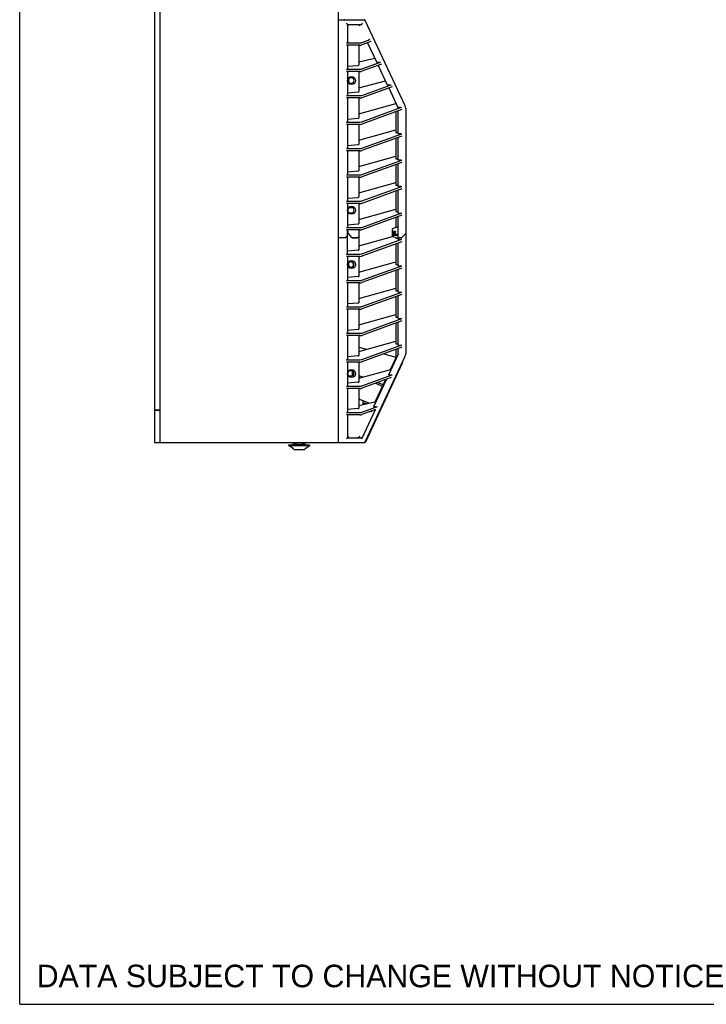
# Model space of a CAD drawing. Header units: inches. Extents: x 0 to 175, y 0 to 77.
# Tile 1 of 14: x 0 to 24, y 0 to 34. Entities that reach past the tile are written whole.
import ezdxf

# ---------------------------------------------------------------- set-up
doc = ezdxf.new("R2010")
doc.units = ezdxf.units.IN
doc.header["$LTSCALE"] = 5.5
doc.header["$MEASUREMENT"] = 0
doc.layers.get('0').update_dxf_attribs({"linetype": 'CONTINUOUS'})
doc.styles.get("Standard").update_dxf_attribs({"font": 'arial.ttf'})

msp = doc.modelspace()

# ---------------------------------------------------------------- linework, layer by layer
at = {"color": 7, "linetype": 'Continuous'}
for p, q in [((0, 0), (0, 77.273)), ((4.62, 56.529), (4.62, 20.387)), ((4.817, 19.265), (4.817, 56.588)), ((10.919, 56.666), (10.919, 19.265)), ((11.116, 33.785), (11.116, 33.761)), ((11.719, 33.761), (11.728, 33.785)), ((10.919, 33.761), (11.809, 33.761)), ((11.234, 33.6), (11.701, 33.6)), ((11.234, 33.6), (11.234, 32.978)), ((11.444, 33.6), (11.468, 33.599)), ((11.468, 33.599), (11.49, 33.599)), ((11.49, 33.599), (11.509, 33.599)), ((11.509, 33.599), (11.52, 33.599)), ((11.52, 33.599), (11.531, 33.598)), ((11.531, 33.598), (11.541, 33.598)), ((11.541, 33.598), (11.55, 33.598)), ((11.55, 33.598), (11.558, 33.597)), ((11.558, 33.597), (11.566, 33.597)), ((11.566, 33.597), (11.573, 33.596)), ((11.573, 33.596), (11.579, 33.596)), ((11.579, 33.596), (11.585, 33.596)), ((11.661, 33.537), (11.638, 33.586)), ((13.214, 30.802), (11.845, 33.738)), ((11.195, 32.97), (11.661, 32.97)), ((11.661, 32.889), (11.195, 32.889)), ((11.234, 32.889), (11.234, 32.073)), ((11.628, 32.889), (11.628, 32.204)), ((11.729, 32.978), (11.956, 33.06)), ((12.039, 33.01), (11.729, 32.897)), ((11.925, 32.969), (12.238, 32.299)), ((11.628, 32.311), (12.173, 32.437)), ((11.234, 32.165), (11.603, 32.196)), ((11.729, 32.072), (12.368, 32.305)), ((12.4, 32.236), (11.729, 31.992)), ((12.325, 32.299), (12.238, 32.299)), ((12.286, 32.195), (12.599, 31.525)), ((11.195, 32.064), (11.661, 32.064)), ((11.661, 31.984), (11.195, 31.984)), ((11.234, 31.984), (11.234, 31.167)), ((11.372, 31.763), (11.267, 31.763)), ((11.628, 31.984), (11.628, 31.298)), ((11.267, 31.586), (11.372, 31.586)), ((11.628, 31.427), (12.535, 31.662)), ((11.729, 31.167), (12.729, 31.531)), ((12.761, 31.462), (11.729, 31.086)), ((12.599, 31.525), (12.686, 31.525)), ((12.647, 31.421), (12.959, 30.751)), ((11.195, 31.159), (11.661, 31.159)), ((11.661, 31.078), (11.195, 31.078)), ((11.234, 31.259), (11.603, 31.29)), ((11.234, 31.078), (11.234, 30.261)), ((11.628, 31.078), (11.628, 30.393)), ((11.628, 30.537), (12.887, 30.892)), ((11.729, 30.261), (13.089, 30.757)), ((12.888, 30.905), (12.888, 30.889)), ((12.888, 30.889), (12.895, 30.889)), ((13.047, 30.751), (12.959, 30.751)), ((13.092, 30.678), (11.729, 30.181)), ((12.888, 30.603), (12.888, 29.895)), ((12.966, 29.848), (12.966, 30.632)), ((13.232, 30.719), (13.232, 26.43)), ((11.195, 30.253), (11.661, 30.253)), ((11.661, 30.173), (11.195, 30.173)), ((11.234, 30.354), (11.603, 30.385)), ((11.234, 30.173), (11.234, 29.356)), ((11.628, 30.173), (11.628, 29.487)), ((11.628, 29.631), (12.887, 29.986)), ((11.729, 29.356), (13.092, 29.853)), ((13.092, 29.772), (11.729, 29.275)), ((12.888, 29.895), (12.966, 29.895)), ((13.058, 29.848), (12.966, 29.848)), ((12.966, 28.943), (12.966, 29.726)), ((11.234, 29.448), (11.603, 29.479)), ((12.888, 29.697), (12.888, 28.99)), ((11.195, 29.348), (11.661, 29.348)), ((11.661, 29.267), (11.195, 29.267)), ((11.234, 29.267), (11.234, 28.45)), ((11.628, 29.267), (11.628, 28.582)), ((11.628, 28.726), (12.887, 29.081)), ((11.729, 28.45), (13.092, 28.947)), ((13.092, 28.867), (11.729, 28.37)), ((12.888, 28.99), (12.966, 28.99)), ((12.888, 28.792), (12.888, 28.084)), ((13.058, 28.943), (12.966, 28.943)), ((12.966, 28.037), (12.966, 28.821)), ((11.195, 28.442), (11.661, 28.442)), ((11.661, 28.362), (11.195, 28.362)), ((11.234, 28.543), (11.603, 28.574)), ((11.234, 28.362), (11.234, 27.545)), ((11.628, 28.362), (11.628, 27.676)), ((11.628, 27.82), (12.887, 28.175)), ((11.729, 27.545), (13.092, 28.042)), ((12.888, 28.084), (12.966, 28.084)), ((13.058, 28.037), (12.966, 28.037)), ((13.092, 27.961), (11.729, 27.464)), ((12.888, 27.886), (12.888, 27.179)), ((12.966, 27.132), (12.966, 27.915)), ((11.195, 27.537), (11.661, 27.537)), ((11.661, 27.456), (11.195, 27.456)), ((11.234, 27.637), (11.603, 27.668)), ((11.234, 27.456), (11.234, 26.639)), ((11.628, 27.456), (11.628, 26.771)), ((11.284, 27.314), (11.233, 27.226)), ((11.233, 27.226), (11.284, 27.137)), ((11.372, 27.314), (11.267, 27.314)), ((11.267, 27.137), (11.372, 27.137)), ((11.628, 26.915), (12.887, 27.27)), ((11.729, 26.639), (13.092, 27.136)), ((13.092, 27.056), (11.729, 26.559)), ((12.888, 27.179), (12.966, 27.179)), ((12.966, 27.132), (13.058, 27.132)), ((12.966, 26.226), (12.966, 27.01)), ((11.234, 26.731), (11.603, 26.763)), ((12.888, 26.981), (12.888, 26.635)), ((11.234, 26.357), (11.155, 26.279)), ((11.155, 26.277), (11.234, 26.355)), ((11.195, 26.631), (11.661, 26.631)), ((11.661, 26.551), (11.195, 26.551)), ((11.234, 25.734), (11.234, 26.551)), ((11.234, 26.513), (11.254, 26.513)), ((11.254, 26.484), (11.234, 26.484)), ((11.252, 26.434), (11.252, 26.513)), ((11.252, 26.434), (11.394, 26.277)), ((11.254, 26.432), (11.254, 26.513)), ((11.399, 26.279), (11.254, 26.438)), ((11.628, 26.551), (11.628, 25.865)), ((12.966, 26.663), (12.77, 26.592)), ((12.77, 26.592), (12.77, 26.336)), ((12.77, 26.513), (12.878, 26.513)), ((12.77, 26.336), (12.966, 26.264)), ((12.825, 26.513), (12.789, 26.362)), ((12.826, 26.391), (12.789, 26.362)), ((12.966, 26.362), (12.789, 26.362)), ((12.966, 26.391), (12.826, 26.391)), ((12.846, 26.391), (12.876, 26.513)), ((12.878, 26.513), (12.848, 26.395)), ((12.848, 26.395), (12.966, 26.395)), ((12.873, 26.493), (12.871, 26.493)), ((13.081, 26.279), (13.232, 26.43)), ((13.232, 26.428), (13.081, 26.277)), ((13.183, 26.379), (13.183, 26.381)), ((13.232, 26.428), (13.232, 22.307)), ((11.155, 26.279), (10.919, 26.279)), ((11.155, 26.277), (10.919, 26.277)), ((11.175, 26.296), (11.173, 26.296)), ((11.392, 26.279), (11.579, 26.279)), ((11.577, 26.277), (11.394, 26.277)), ((11.397, 26.279), (11.397, 26.277)), ((11.415, 26.277), (11.423, 26.279)), ((11.415, 26.279), (11.415, 26.277)), ((11.628, 26.328), (11.577, 26.277)), ((11.577, 26.277), (11.577, 26.279)), ((11.628, 26.009), (12.777, 26.333)), ((11.729, 25.734), (13.092, 26.231)), ((13.092, 26.15), (11.729, 25.653)), ((12.888, 26.293), (12.888, 26.273)), ((12.888, 26.273), (12.942, 26.273)), ((12.888, 26.075), (12.888, 25.368)), ((12.966, 26.279), (13.081, 26.279)), ((13.081, 26.277), (12.966, 26.277)), ((12.966, 26.226), (13.058, 26.226)), ((12.966, 25.321), (12.966, 26.104)), ((13.053, 26.277), (13.053, 26.279)), ((11.195, 25.726), (11.661, 25.726)), ((11.603, 25.857), (11.234, 25.826)), ((11.661, 25.645), (11.195, 25.645)), ((11.234, 25.645), (11.234, 24.828)), ((11.372, 25.456), (11.267, 25.456)), ((11.628, 25.645), (11.628, 24.96)), ((11.628, 25.104), (12.887, 25.459)), ((11.729, 24.828), (13.092, 25.325)), ((12.888, 25.368), (12.966, 25.368)), ((11.267, 25.279), (11.372, 25.279)), ((13.092, 25.245), (11.729, 24.748)), ((12.888, 25.17), (12.888, 24.462)), ((12.966, 25.321), (13.058, 25.321)), ((12.966, 24.415), (12.966, 25.199)), ((11.195, 24.82), (11.661, 24.82)), ((11.661, 24.74), (11.195, 24.74)), ((11.603, 24.952), (11.234, 24.92)), ((11.234, 24.74), (11.234, 23.923)), ((11.628, 24.74), (11.628, 24.054)), ((11.628, 24.198), (12.887, 24.553)), ((11.729, 23.923), (13.092, 24.42)), ((13.092, 24.339), (11.729, 23.842)), ((12.888, 24.462), (12.966, 24.462)), ((12.966, 24.415), (13.058, 24.415)), ((11.603, 24.046), (11.234, 24.015)), ((12.888, 24.264), (12.888, 23.557)), ((12.966, 23.51), (12.966, 24.293)), ((11.195, 23.915), (11.661, 23.915)), ((11.661, 23.834), (11.195, 23.834)), ((11.234, 23.834), (11.234, 23.017)), ((11.628, 23.834), (11.628, 23.149)), ((11.628, 23.293), (12.887, 23.648)), ((11.729, 23.017), (13.092, 23.514)), ((13.092, 23.434), (11.729, 22.937)), ((12.888, 23.557), (12.966, 23.557)), ((12.888, 23.359), (12.888, 22.651)), ((12.966, 23.51), (13.058, 23.51)), ((12.966, 22.604), (12.966, 23.388)), ((11.195, 23.009), (11.661, 23.009)), ((11.603, 23.141), (11.234, 23.109)), ((11.661, 22.929), (11.195, 22.929)), ((11.234, 22.929), (11.234, 22.112)), ((11.628, 22.929), (11.628, 22.243)), ((11.628, 22.387), (12.887, 22.742)), ((12.888, 22.651), (12.966, 22.651)), ((11.628, 22.532), (11.891, 22.461)), ((11.729, 22.112), (13.092, 22.609)), ((13.092, 22.528), (11.729, 22.031)), ((12.478, 22.304), (12.888, 22.194)), ((12.966, 22.289), (12.635, 21.578)), ((12.888, 22.453), (12.888, 22.121)), ((12.966, 22.604), (13.058, 22.604)), ((12.966, 22.289), (12.966, 22.482)), ((11.195, 22.104), (11.661, 22.104)), ((11.661, 22.023), (11.195, 22.023)), ((11.603, 22.235), (11.234, 22.204)), ((11.234, 22.023), (11.234, 21.206)), ((11.628, 22.023), (11.628, 21.338)), ((11.845, 19.288), (13.214, 22.224)), ((11.86, 19.288), (13.125, 22.001)), ((12.887, 22.165), (12.696, 21.756)), ((11.284, 21.716), (11.233, 21.627)), ((11.233, 21.627), (11.284, 21.539)), ((11.372, 21.716), (11.267, 21.716)), ((11.411, 21.548), (11.411, 21.707)), ((11.46, 21.618), (11.411, 21.636)), ((11.628, 21.469), (12.721, 21.763)), ((11.603, 21.33), (11.234, 21.298)), ((11.372, 21.539), (11.267, 21.539)), ((11.411, 21.583), (11.441, 21.572)), ((11.762, 21.505), (11.628, 21.555)), ((11.628, 21.503), (11.68, 21.483)), ((11.729, 21.206), (12.771, 21.586)), ((12.726, 21.489), (11.729, 21.126)), ((12.566, 21.431), (12.126, 20.487)), ((12.54, 21.421), (12.188, 20.667)), ((12.19, 21.294), (12.437, 21.201)), ((12.458, 21.246), (12.261, 21.319)), ((12.722, 21.578), (12.635, 21.578)), ((11.195, 21.198), (11.661, 21.198)), ((11.661, 21.117), (11.195, 21.117)), ((11.234, 21.117), (11.234, 20.301)), ((11.628, 21.117), (11.628, 20.432)), ((11.975, 20.617), (11.628, 20.746)), ((11.628, 20.537), (12.212, 20.673)), ((11.765, 20.643), (11.782, 20.689)), ((11.765, 20.643), (11.765, 20.569)), ((11.814, 20.625), (11.888, 20.597)), ((11.814, 20.58), (11.814, 20.625)), ((4.62, 20.387), (4.817, 20.387)), ((4.62, 20.367), (4.817, 20.367)), ((4.62, 20.367), (4.62, 19.265)), ((11.195, 20.292), (11.661, 20.292)), ((11.603, 20.424), (11.234, 20.393)), ((11.729, 20.301), (12.262, 20.495)), ((11.729, 19.39), (12.196, 20.39)), ((12.196, 20.39), (11.729, 20.22)), ((12.071, 20.345), (12.068, 20.343)), ((12.213, 20.487), (12.126, 20.487)), ((11.661, 20.212), (11.195, 20.212)), ((11.234, 20.212), (11.234, 19.426)), ((4.62, 19.265), (10.917, 19.265)), ((9.374, 19.186), (9.374, 19.265)), ((9.421, 19.265), (9.422, 19.209)), ((9.481, 19.209), (9.478, 19.265)), ((9.683, 19.265), (9.681, 19.209)), ((9.739, 19.209), (9.74, 19.265)), ((9.787, 19.186), (9.787, 19.265)), ((10.919, 19.265), (11.824, 19.265)), ((11.234, 19.426), (11.701, 19.426)), ((11.267, 19.454), (11.276, 19.462)), ((11.416, 19.426), (11.452, 19.426)), ((11.452, 19.426), (11.475, 19.427)), ((11.475, 19.427), (11.496, 19.427)), ((11.496, 19.427), (11.514, 19.427)), ((11.514, 19.427), (11.525, 19.428)), ((11.525, 19.428), (11.536, 19.428)), ((11.536, 19.428), (11.545, 19.428)), ((11.545, 19.428), (11.554, 19.429)), ((11.554, 19.429), (11.562, 19.429)), ((11.562, 19.429), (11.569, 19.429)), ((11.569, 19.429), (11.576, 19.43)), ((11.576, 19.43), (11.582, 19.43)), ((11.582, 19.43), (11.588, 19.431)), ((11.588, 19.431), (11.594, 19.431)), ((11.638, 19.44), (11.661, 19.489)), ((9.226, 19.186), (9.212, 19.162)), ((9.212, 19.162), (9.949, 19.162)), ((9.357, 19.064), (9.212, 19.162)), ((9.226, 19.186), (9.935, 19.186)), ((9.366, 19.06), (9.359, 19.065)), ((9.368, 19.059), (9.366, 19.06)), ((9.382, 19.047), (9.378, 19.051)), ((9.385, 19.041), (9.382, 19.047)), ((9.392, 19.028), (9.393, 19.027)), ((9.393, 19.027), (9.394, 19.026)), ((9.394, 19.026), (9.395, 19.026)), ((9.395, 19.026), (9.396, 19.025)), ((9.396, 19.025), (9.397, 19.025)), ((9.397, 19.025), (9.399, 19.025)), ((9.399, 19.025), (9.763, 19.025)), ((9.729, 19.194), (9.433, 19.194)), ((9.763, 19.025), (9.764, 19.025)), ((9.764, 19.025), (9.765, 19.025)), ((9.765, 19.025), (9.766, 19.026)), ((9.766, 19.026), (9.767, 19.026)), ((9.767, 19.026), (9.768, 19.027)), ((9.768, 19.027), (9.769, 19.028)), ((9.779, 19.047), (9.776, 19.041)), ((9.784, 19.051), (9.779, 19.047)), ((9.803, 19.065), (9.793, 19.059)), ((9.805, 19.064), (9.949, 19.162)), ((9.935, 19.186), (9.949, 19.162)), ((0, 0), (100, 0))]:
    msp.add_line(p, q, dxfattribs=at)
for points in [[(11.195, 33.639), (11.202, 33.632), (11.208, 33.626), (11.227, 33.607)], [(11.227, 33.607), (11.23, 33.603), (11.232, 33.601), (11.234, 33.6), (11.234, 33.6)], [(11.235, 33.6), (11.235, 33.599), (11.236, 33.599), (11.237, 33.599), (11.238, 33.598), (11.24, 33.597), (11.241, 33.595), (11.243, 33.593), (11.246, 33.591), (11.249, 33.589), (11.252, 33.586), (11.255, 33.583), (11.259, 33.58), (11.263, 33.576)], [(11.263, 33.576), (11.271, 33.568), (11.276, 33.563)], [(11.585, 33.596), (11.591, 33.595), (11.594, 33.595), (11.596, 33.595), (11.599, 33.595), (11.601, 33.594), (11.603, 33.594), (11.605, 33.594), (11.607, 33.594), (11.609, 33.593), (11.611, 33.593), (11.613, 33.593), (11.615, 33.593), (11.617, 33.592), (11.618, 33.592), (11.62, 33.592), (11.621, 33.592), (11.623, 33.591), (11.624, 33.591), (11.625, 33.591), (11.626, 33.591), (11.628, 33.59), (11.629, 33.59), (11.63, 33.59), (11.631, 33.59), (11.632, 33.589), (11.633, 33.589), (11.633, 33.589), (11.634, 33.588), (11.635, 33.588), (11.636, 33.588), (11.636, 33.587), (11.637, 33.587), (11.637, 33.586), (11.638, 33.586), (11.638, 33.586)], [(11.717, 33.603), (11.723, 33.606), (11.73, 33.611), (11.735, 33.617), (11.74, 33.624), (11.743, 33.631), (11.746, 33.639)], [(11.992, 33.11), (11.988, 33.1), (11.983, 33.092), (11.979, 33.084), (11.974, 33.077), (11.97, 33.071), (11.965, 33.067), (11.961, 33.063), (11.956, 33.06)], [(11.234, 32.992), (11.234, 32.994), (11.235, 32.996), (11.235, 32.998), (11.236, 33.001), (11.237, 33.004), (11.239, 33.007), (11.241, 33.01), (11.243, 33.014), (11.245, 33.018), (11.248, 33.022), (11.251, 33.026), (11.254, 33.031)], [(12.722, 21.578), (12.725, 21.578), (12.728, 21.578), (12.731, 21.578), (12.735, 21.579), (12.738, 21.579), (12.742, 21.579), (12.746, 21.58), (12.749, 21.58), (12.753, 21.581), (12.757, 21.582), (12.76, 21.583), (12.764, 21.584), (12.767, 21.585), (12.771, 21.586)], [(12.068, 20.343), (12.054, 20.332), (12.047, 20.327), (12.04, 20.321), (12.032, 20.315)], [(11.249, 20.193), (11.244, 20.198), (11.241, 20.203), (11.238, 20.208), (11.236, 20.212)], [(11.195, 19.387), (11.202, 19.394), (11.208, 19.4), (11.219, 19.411)], [(11.219, 19.411), (11.227, 19.419), (11.23, 19.423), (11.232, 19.425), (11.234, 19.426), (11.234, 19.426)], [(11.235, 19.426), (11.235, 19.426), (11.236, 19.427), (11.237, 19.427), (11.238, 19.428), (11.24, 19.429), (11.241, 19.431), (11.243, 19.432), (11.246, 19.435), (11.249, 19.437), (11.252, 19.44), (11.255, 19.443), (11.259, 19.446), (11.263, 19.45), (11.267, 19.454)], [(11.594, 19.431), (11.596, 19.431), (11.599, 19.431), (11.601, 19.432), (11.603, 19.432), (11.605, 19.432), (11.608, 19.432), (11.609, 19.433), (11.611, 19.433), (11.613, 19.433), (11.615, 19.433), (11.617, 19.434), (11.618, 19.434), (11.62, 19.434), (11.621, 19.434), (11.623, 19.435), (11.624, 19.435), (11.625, 19.435), (11.626, 19.435), (11.628, 19.436), (11.629, 19.436), (11.63, 19.436), (11.631, 19.436), (11.632, 19.437), (11.633, 19.437), (11.633, 19.437), (11.634, 19.438), (11.635, 19.438), (11.636, 19.438), (11.636, 19.439), (11.637, 19.439), (11.637, 19.44), (11.638, 19.44), (11.638, 19.44)], [(11.729, 19.39), (11.73, 19.394), (11.731, 19.398), (11.731, 19.401), (11.731, 19.404), (11.731, 19.407), (11.73, 19.41), (11.729, 19.412), (11.727, 19.415), (11.726, 19.417), (11.724, 19.419), (11.722, 19.42), (11.72, 19.422), (11.717, 19.423), (11.714, 19.424), (11.711, 19.425), (11.708, 19.426), (11.704, 19.426), (11.701, 19.426)], [(11.728, 19.387), (11.728, 19.388), (11.728, 19.388), (11.729, 19.389), (11.729, 19.389), (11.729, 19.39), (11.729, 19.39)], [(9.378, 19.051), (9.373, 19.056), (9.368, 19.059)], [(9.391, 19.03), (9.389, 19.036), (9.385, 19.041)], [(9.391, 19.03), (9.392, 19.029), (9.392, 19.028)], [(9.422, 19.209), (9.422, 19.207), (9.422, 19.205), (9.423, 19.204), (9.424, 19.202), (9.424, 19.2), (9.425, 19.199), (9.426, 19.197), (9.427, 19.196), (9.429, 19.195), (9.43, 19.195), (9.431, 19.194), (9.433, 19.194)], [(9.481, 19.209), (9.481, 19.207), (9.481, 19.205), (9.482, 19.204), (9.482, 19.202), (9.483, 19.2), (9.484, 19.199), (9.485, 19.197), (9.486, 19.196), (9.488, 19.195), (9.489, 19.195), (9.49, 19.194), (9.492, 19.194)], [(9.681, 19.209), (9.68, 19.207), (9.68, 19.205), (9.68, 19.204), (9.679, 19.202), (9.678, 19.2), (9.677, 19.199), (9.676, 19.197), (9.675, 19.196), (9.674, 19.195), (9.672, 19.195), (9.671, 19.194), (9.669, 19.194)], [(9.739, 19.209), (9.739, 19.207), (9.739, 19.205), (9.738, 19.204), (9.738, 19.202), (9.737, 19.2), (9.736, 19.199), (9.735, 19.197), (9.734, 19.196), (9.733, 19.195), (9.731, 19.195), (9.73, 19.194), (9.729, 19.194)], [(9.769, 19.028), (9.77, 19.029), (9.77, 19.03)], [(9.776, 19.041), (9.773, 19.036), (9.77, 19.03)], [(9.793, 19.059), (9.788, 19.056), (9.784, 19.051)]]:
    msp.add_lwpolyline(points, dxfattribs=at)
for centre in [(11.372, 31.674), (11.372, 27.226), (11.372, 25.367), (11.372, 21.627)]:
    msp.add_circle(centre, 0.138, dxfattribs=at)
for centre, radius, start, end in [((11.809, 33.722), 0.0394, 25, 90), ((11.372, 31.674), 0.108, 124.7416, 235.2827), ((11.372, 31.674), 0.0886, 270, 90), ((13.035, 30.719), 0.197, 0, 25), ((11.372, 27.226), 0.0886, 270, 90), ((11.352, 25.367), 0.0886, 281.5982, 270), ((11.372, 25.367), 0.0886, 270, 90), ((13.035, 22.307), 0.197, 335, 360), ((13.09, 22.018), 0.0394, 335, 23.7561), ((11.372, 21.627), 0.0886, 270, 90), ((11.809, 19.304), 0.0394, 270, 335), ((11.824, 19.304), 0.0394, 270, 335), ((9.581, 18.71), 0.419, 121.9643, 122.2783), ((9.581, 18.71), 0.419, 57.7217, 58.0357)]:
    msp.add_arc(centre, radius, start, end, dxfattribs=at)
for centre, major_axis, ratio, start_param, end_param in [((11.682, 33.639), (0.0462, -0.0262), 0.635337, 5.441146, 5.845664), ((11.195, 32.978), (0.0394, 0), 0.212557, -1.570796, 0), ((11.661, 32.986), (0.0787, 0), 0.212557, -1.570796, -0.528074), ((11.661, 32.906), (0.0787, 0), 0.212557, -1.570796, -0.528074), ((11.588, 32.204), (0.0394, 0), 0.212557, -1.19029, 0), ((12.332, 32.309), (0.0425, 0.0016), 0.212004, -1.748897, -0.582618), ((11.195, 32.073), (0.0394, 0), 0.212557, -1.570796, 0), ((11.661, 32.081), (0.0787, 0), 0.212557, -1.570796, -0.528074), ((11.661, 32), (0.0787, 0), 0.212557, -1.570796, -0.528074), ((12.693, 31.535), (0.0425, 0.0016), 0.212004, -1.748897, -0.582618), ((11.195, 31.167), (0.0394, 0), 0.212557, -1.570796, 0), ((11.588, 31.298), (0.0394, 0), 0.212557, -1.19029, 0), ((11.661, 31.175), (0.0787, 0), 0.212557, -1.570796, -0.528074), ((11.661, 31.095), (0.0787, 0), 0.212557, -1.570796, -0.528074), ((13.054, 30.761), (0.0425, 0.0016), 0.212004, -1.748897, -0.582618), ((11.588, 30.393), (0.0394, 0), 0.212557, -1.19029, 0), ((11.195, 30.261), (0.0394, 0), 0.212557, -1.570796, 0), ((11.661, 30.27), (0.0787, 0), 0.212557, -1.570796, -0.528074), ((11.661, 30.189), (0.0787, 0), 0.212557, -1.570796, -0.528074), ((13.058, 29.857), (0.0394, 0), 0.212557, -1.570796, -0.528074), ((11.588, 29.487), (0.0394, 0), 0.212557, -1.19029, 0), ((11.195, 29.356), (0.0394, 0), 0.212557, -1.570796, 0), ((11.661, 29.364), (0.0787, 0), 0.212557, -1.570796, -0.528074), ((11.661, 29.284), (0.0787, 0), 0.212557, -1.570796, -0.528074), ((13.058, 28.951), (0.0394, 0), 0.212557, -1.570796, -0.528074), ((11.195, 28.45), (0.0394, 0), 0.212557, -1.570796, 0), ((11.588, 28.582), (0.0394, 0), 0.212557, -1.19029, 0), ((11.661, 28.459), (0.0787, 0), 0.212557, -1.570796, -0.528074), ((11.661, 28.378), (0.0787, 0), 0.212557, -1.570796, -0.528074), ((13.058, 28.046), (0.0394, 0), 0.212557, -1.570796, -0.528074), ((11.195, 27.545), (0.0394, 0), 0.212557, -1.570796, 0), ((11.588, 27.676), (0.0394, 0), 0.212557, -1.19029, 0), ((11.661, 27.553), (0.0787, 0), 0.212557, -1.570796, -0.528074), ((11.661, 27.473), (0.0787, 0), 0.212557, -1.570796, -0.528074), ((13.058, 27.14), (0.0394, 0), 0.212557, -1.570796, -0.528074), ((11.588, 26.771), (0.0394, 0), 0.212557, -1.19029, 0), ((11.195, 26.639), (0.0394, 0), 0.212557, -1.570796, 0), ((11.661, 26.648), (0.0787, 0), 0.212557, -1.570796, -0.528074), ((11.661, 26.567), (0.0787, 0), 0.212557, -1.570796, -0.528074), ((13.058, 26.235), (0.0394, 0), 0.212557, -1.570796, -0.528074), ((11.195, 25.734), (0.0394, 0), 0.212557, -1.570796, 0), ((11.588, 25.865), (0.0394, 0), 0.212557, -1.19029, 0), ((11.661, 25.742), (0.0787, 0), 0.212557, -1.570796, -0.528074), ((11.661, 25.662), (0.0787, 0), 0.212557, -1.570796, -0.528074), ((13.058, 25.329), (0.0394, 0), 0.212557, -1.570796, -0.528074), ((11.195, 24.828), (0.0394, 0), 0.212557, -1.570796, 0), ((11.588, 24.96), (0.0394, 0), 0.212557, -1.19029, 0), ((11.661, 24.837), (0.0787, 0), 0.212557, -1.570796, -0.528074), ((11.661, 24.756), (0.0787, 0), 0.212557, -1.570796, -0.528074), ((13.058, 24.424), (0.0394, 0), 0.212557, -1.570796, -0.528074), ((11.588, 24.054), (0.0394, 0), 0.212557, -1.19029, 0), ((11.195, 23.923), (0.0394, 0), 0.212557, -1.570796, 0), ((11.661, 23.931), (0.0787, 0), 0.212557, -1.570796, -0.528074), ((11.661, 23.851), (0.0787, 0), 0.212557, -1.570796, -0.528074), ((13.058, 23.518), (0.0394, 0), 0.212557, -1.570796, -0.528074), ((11.195, 23.017), (0.0394, 0), 0.212557, -1.570796, 0), ((11.588, 23.149), (0.0394, 0), 0.212557, -1.19029, 0), ((11.661, 23.026), (0.0787, 0), 0.212557, -1.570796, -0.528074), ((11.661, 22.945), (0.0787, 0), 0.212557, -1.570796, -0.528074), ((13.058, 22.613), (0.0394, 0), 0.212557, -1.570796, -0.528074), ((11.195, 22.112), (0.0394, 0), 0.212557, -1.570796, 0), ((11.588, 22.243), (0.0394, 0), 0.212557, -1.19029, 0), ((11.661, 22.12), (0.0787, 0), 0.212557, -1.570796, -0.528074), ((11.661, 22.04), (0.0787, 0), 0.212557, -1.570796, -0.528074), ((11.588, 21.338), (0.0394, 0), 0.212557, -1.19029, 0), ((11.195, 21.206), (0.0394, 0), 0.212557, -1.570796, 0), ((11.661, 21.215), (0.0787, 0), 0.212557, -1.570796, -0.528074), ((11.661, 21.134), (0.0787, 0), 0.212557, -1.570796, -0.528074), ((11.195, 20.301), (0.0394, 0), 0.212557, -1.570796, 0), ((11.588, 20.432), (0.0394, 0), 0.212557, -1.19029, 0), ((11.661, 20.309), (0.0787, 0), 0.212557, -1.570796, -0.528074), ((12.231, 20.5), (0.0454, 0.0053), 0.25903, -1.996468, -0.83019), ((11.661, 20.229), (0.0787, 0), 0.212557, -1.570796, -0.528074)]:
    msp.add_ellipse(centre, major_axis=major_axis, ratio=ratio, start_param=start_param, end_param=end_param, dxfattribs=at)

# ---------------------------------------------------------------- texts
at = {"color": 2, "linetype": 'Continuous', "insert": (0.58, 1.358), "char_height": 0.77273, "width": 24.48023, "attachment_point": 1, "line_spacing_factor": 0.9}
msp.add_mtext('DATA SUBJECT TO CHANGE WITHOUT NOTICE', dxfattribs=at)

doc.saveas('drawing.dxf')
